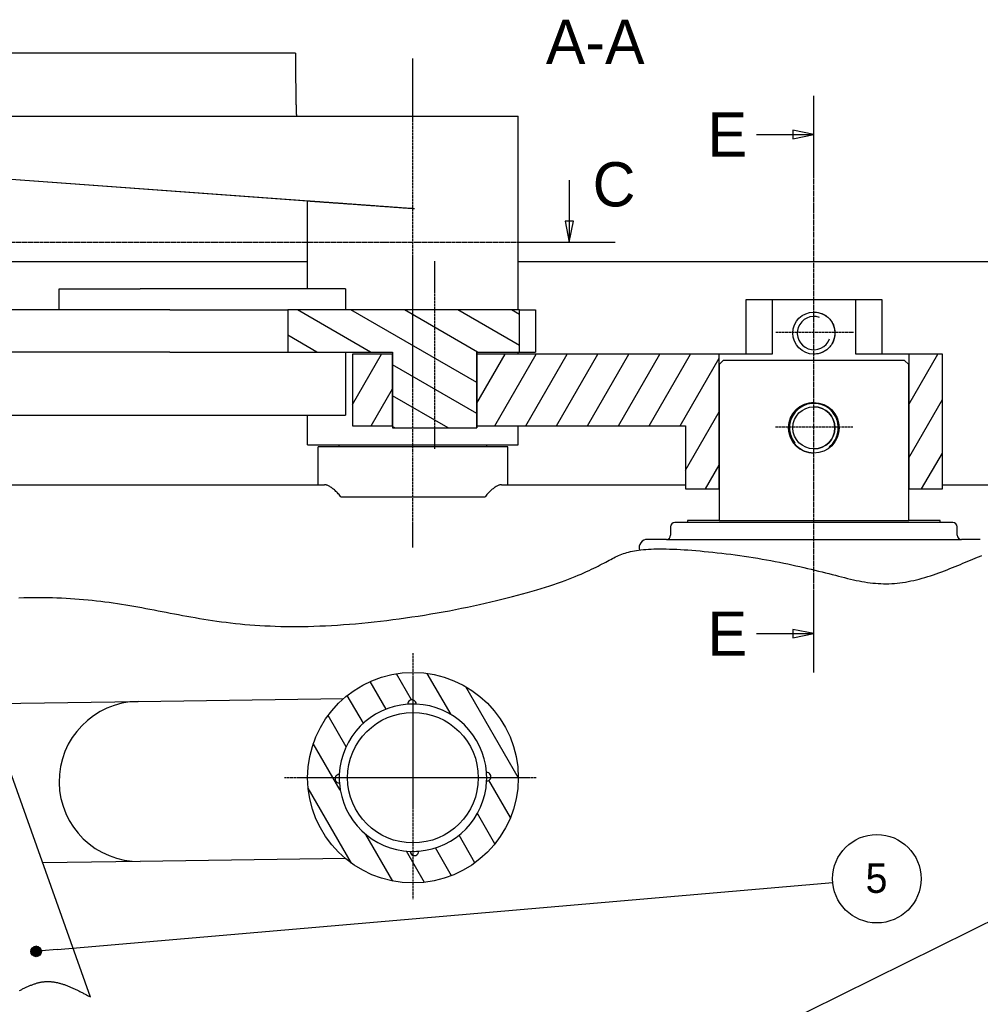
# Model space of a CAD drawing. Extents: x 553 to 1147, y -554 to 286.
# Tile 39 of 49: x 707 to 935, y -128 to 106. Entities that reach past the tile are written whole.
import ezdxf

# ---------------------------------------------------------------- set-up
doc = ezdxf.new("R2010")
doc.units = 0
doc.header["$LTSCALE"] = 2
doc.linetypes.add('CHAIN', pattern=[0.3543, 0.2362, -0.0295, 0.0591, -0.0295])
doc.layers.get('0').update_dxf_attribs({"linetype": 'CONTINUOUS'})
for name, color, linetype in [('AXE_DE_CONSTRUCTION__ISO_', 7, 'CHAIN'), ('COUPE_LOCALE', 7, 'CONTINUOUS'), ('ETROIT_VISIBLE__ISO_', 7, 'CONTINUOUS'), ('GÉOMÉTRIE_D_ESQUISSE__ISO_', 7, 'CONTINUOUS'), ('HACHURE__ISO_', 7, 'CONTINUOUS'), ('LIGNE_DE_COUPE__ISO_', 7, 'CHAIN'), ('SYMBOLE__ISO_', 7, 'CONTINUOUS'), ('TRAIT_D_AXE__ISO_', 7, 'CONTINUOUS'), ('VISIBLE__ISO_', 7, 'CONTINUOUS')]:
    doc.layers.add(name, color=color, linetype=linetype)
doc.styles.add('TEXTE_DE_NOTE__ISO_', font='txt')

# ---------------------------------------------------------------- blocks, each defined once
blk = doc.blocks.new('*U49')
at = {"layer": 'SYMBOLE__ISO_'}
blk.add_text('A-A', height=10.5, dxfattribs=at).set_placement((832.04, 95.8))
blk = doc.blocks.new('*X50')
at = {"color": 0}
for p, q in [((786.14, 14.9), (793.05, 26.88)), ((815.64, 15.2), (822.38, 26.88)), ((819.9, 9.88), (829.71, 26.88)), ((827.23, 9.88), (837.05, 26.88)), ((834.56, 9.88), (844.38, 26.88)), ((841.9, 9.88), (851.71, 26.88)), ((849.23, 9.88), (859.04, 26.88)), ((856.56, 9.88), (866.38, 26.88)), ((863.89, 9.88), (873.14, 25.89)), ((918.14, 14.93), (925.03, 26.88)), ((790.57, 9.88), (795.64, 18.66)), ((918.14, 2.23), (926.14, 16.09)), ((865.14, -0.66), (873.14, 13.19)), ((921.22, -5.12), (926.14, 3.39)), ((869.9, -5.12), (873.14, 0.49))]:
    blk.add_line(p, q, dxfattribs=at)
blk = doc.blocks.new('*X51')
at = {"color": 0}
for p, q in [((790.38, 27.38), (773.06, 37.38)), ((815.64, 20.13), (785.76, 37.38)), ((815.78, 27.38), (798.46, 37.38)), ((825.73, 28.97), (811.16, 37.38)), ((825.73, 36.3), (823.86, 37.38)), ((777.68, 27.38), (770.8, 31.35)), ((815.64, 12.8), (795.64, 24.35)), ((808.86, 9.38), (795.64, 17.01)), ((796.16, 9.38), (795.64, 9.68))]:
    blk.add_line(p, q, dxfattribs=at)
blk = doc.blocks.new('*U52')
at = {"layer": 'LIGNE_DE_COUPE__ISO_'}
blk.add_text('E', height=5.25, dxfattribs=at).set_placement((158.74, 254.67))
blk = doc.blocks.new('*U53')
at = {"layer": 'LIGNE_DE_COUPE__ISO_'}
blk.add_text('E', height=5.25, dxfattribs=at).set_placement((158.74, 313.94))
blk = doc.blocks.new('SECTIONCONVERSION2D1')
at = {"layer": 'LIGNE_DE_COUPE__ISO_', "linetype": 'CHAIN'}
blk.add_line((171.35, 252.69), (171.35, 321.18), dxfattribs=at)
at = {"layer": 'LIGNE_DE_COUPE__ISO_', "linetype": 'CONTINUOUS'}
for p, q in [((171.35, 311.96), (171.35, 321.18)), ((171.35, 316.57), (168.85, 317.07)), ((168.85, 317.07), (168.85, 316.07)), ((164.55, 316.57), (168.85, 316.57)), ((168.85, 316.57), (171.35, 316.57)), ((168.85, 316.07), (171.35, 316.57)), ((171.35, 252.69), (171.35, 261.91)), ((164.55, 257.3), (168.85, 257.3)), ((171.35, 257.3), (168.85, 257.8)), ((168.85, 257.8), (168.85, 256.8)), ((168.85, 257.3), (171.35, 257.3)), ((168.85, 256.8), (171.35, 257.3))]:
    blk.add_line(p, q, dxfattribs=at)
at = {"layer": 'LIGNE_DE_COUPE__ISO_', "linetype": 'CONTINUOUS', "flags": 128}
for points in [[(168.85, 316.07), (171.35, 316.57), (168.85, 317.07), (168.85, 316.07)], [(168.85, 256.8), (171.35, 257.3), (168.85, 257.8), (168.85, 256.8)]]:
    blk.add_lwpolyline(points, dxfattribs=at)
at = {"layer": 'LIGNE_DE_COUPE__ISO_'}
for points in [[(168.85, 316.07), (171.35, 316.57), (168.85, 317.07), (168.85, 316.07)], [(168.85, 256.8), (171.35, 257.3), (168.85, 257.8), (168.85, 256.8)]]:
    blk.add_solid(points, dxfattribs=at)
at = {"layer": 'COUPE_LOCALE'}
for name in ['*U53', '*U52']:
    blk.add_blockref(name, (0, 0), dxfattribs=at)
blk = doc.blocks.new('*U67')
at = {"layer": 'LIGNE_DE_COUPE__ISO_'}
blk.add_text('C', height=5.25, dxfattribs=at).set_placement((53.54, 306.25))
blk = doc.blocks.new('*U68')
at = {"layer": 'LIGNE_DE_COUPE__ISO_'}
blk.add_text('C', height=5.25, dxfattribs=at).set_placement((145.1, 308.03))
blk = doc.blocks.new('SECTIONCONVERSION2D5')
at = {"layer": 'LIGNE_DE_COUPE__ISO_', "linetype": 'CONTINUOUS'}
for p, q in [((60.06, 311.15), (60.06, 306.27)), ((142.32, 311.15), (142.32, 306.27)), ((59.56, 306.27), (60.06, 303.77)), ((60.56, 306.27), (59.56, 306.27)), ((60.06, 306.27), (60.06, 303.77)), ((60.06, 303.77), (60.56, 306.27)), ((141.82, 306.27), (142.32, 303.77)), ((142.82, 306.27), (141.82, 306.27)), ((142.32, 306.27), (142.32, 303.77)), ((142.32, 303.77), (142.82, 306.27)), ((54.63, 303.77), (65.48, 303.77)), ((136.9, 303.77), (147.75, 303.77))]:
    blk.add_line(p, q, dxfattribs=at)
at = {"layer": 'LIGNE_DE_COUPE__ISO_', "linetype": 'CHAIN'}
blk.add_line((54.63, 303.77), (147.75, 303.77), dxfattribs=at)
at = {"layer": 'LIGNE_DE_COUPE__ISO_', "linetype": 'CONTINUOUS', "flags": 128}
for points in [[(59.56, 306.27), (60.06, 303.77), (60.56, 306.27), (59.56, 306.27)], [(141.82, 306.27), (142.32, 303.77), (142.82, 306.27), (141.82, 306.27)]]:
    blk.add_lwpolyline(points, dxfattribs=at)
at = {"layer": 'LIGNE_DE_COUPE__ISO_'}
for points in [[(59.56, 306.27), (60.06, 303.77), (60.56, 306.27), (59.56, 306.27)], [(141.82, 306.27), (142.32, 303.77), (142.82, 306.27), (141.82, 306.27)]]:
    blk.add_solid(points, dxfattribs=at)
at = {"layer": 'COUPE_LOCALE'}
for name in ['*U68', '*U67']:
    blk.add_blockref(name, (0, 0), dxfattribs=at)
blk = doc.blocks.new('*X70')
at = {"color": 0}
for p, q in [((800.17, -55.21), (796.59, -49.01)), ((809.53, -58.73), (803.88, -48.94)), ((794.1, -57.41), (790.32, -50.86)), ((825.48, -73.65), (813.03, -52.09)), ((788.71, -60.76), (784.9, -54.16)), ((784.6, -66.35), (780.32, -58.93)), ((783.23, -76.68), (776.83, -65.59)), ((823.63, -83.15), (818.52, -74.31)), ((785.92, -94.03), (775.6, -76.16)), ((819.92, -89.43), (815.77, -82.23)), ((795.68, -98.24), (789.28, -87.16)), ((815.19, -93.93), (811.41, -87.38)), ((803.2, -98.56), (798.91, -91.14)), ((809.62, -96.98), (805.81, -90.38))]:
    blk.add_line(p, q, dxfattribs=at)
blk = doc.blocks.new('*U75')
at = {"layer": 'SYMBOLE__ISO_', "linetype": 'CONTINUOUS'}
for p, q in [((111.94, 184.11), (111.76, 183.67)), ((111.76, 183.67), (111.94, 183.23)), ((112.38, 184.3), (111.94, 184.11)), ((112.82, 184.11), (112.38, 184.3)), ((112.82, 184.11), (113.01, 183.67)), ((113.01, 183.67), (112.82, 183.23)), ((112.38, 183.05), (111.94, 183.23)), ((112.82, 183.23), (112.38, 183.05))]:
    blk.add_line(p, q, dxfattribs=at)
for points in [[(111.94, 184.11), (111.76, 183.67), (113.01, 183.67)], [(111.76, 183.67), (111.94, 183.23), (112.82, 183.23)], [(112.38, 184.3), (111.94, 184.11), (112.82, 184.11)]]:
    blk.add_solid(points, dxfattribs=at)
at = {"layer": 'SYMBOLE__ISO_', "linetype": 'CONTINUOUS', "extrusion": (0, 0, -1)}
for points in [[(-111.76, 183.67), (-113.01, 183.67), (-112.82, 183.23)], [(-111.94, 184.11), (-112.82, 184.11), (-113.01, 183.67)], [(-111.94, 183.23), (-112.82, 183.23), (-112.38, 183.05)]]:
    blk.add_solid(points, dxfattribs=at)
blk = doc.blocks.new('*U76')
at = {"layer": 'SYMBOLE__ISO_', "style": 'TEXTE_DE_NOTE__ISO_'}
blk.add_text('4', height=3.5, dxfattribs=at).set_placement((197.8, 224.81))
blk = doc.blocks.new('REPÈRE5')
at = {"layer": 'SYMBOLE__ISO_'}
for q in [(194.41, 224.24), (112.94, 183.95)]:
    blk.add_line((114.62, 184.78), q, dxfattribs=at)
for centre, radius in [((199.1, 226.56), 5.25), ((112.38, 183.67), 0.625)]:
    blk.add_circle(centre, radius, dxfattribs=at)
at = {"layer": 'COUPE_LOCALE'}
blk.add_blockref('*U76', (0, 0), dxfattribs=at)
at = {"layer": 'SYMBOLE__ISO_', "linetype": 'CONTINUOUS'}
blk.add_blockref('*U75', (0, 0), dxfattribs=at)
blk = doc.blocks.new('*U77')
at = {"layer": 'SYMBOLE__ISO_', "linetype": 'CONTINUOUS'}
for p, q in [((78.61, 220.01), (78.42, 219.57)), ((79.05, 220.2), (78.61, 220.01)), ((79.49, 220.01), (79.05, 220.2)), ((79.49, 220.01), (79.67, 219.57)), ((78.42, 219.57), (78.61, 219.13)), ((79.05, 218.95), (78.61, 219.13)), ((79.49, 219.13), (79.05, 218.95)), ((79.67, 219.57), (79.49, 219.13))]:
    blk.add_line(p, q, dxfattribs=at)
for points in [[(78.61, 220.01), (78.42, 219.57), (79.67, 219.57)], [(79.05, 220.2), (78.61, 220.01), (79.49, 220.01)], [(78.42, 219.57), (78.61, 219.13), (79.49, 219.13)]]:
    blk.add_solid(points, dxfattribs=at)
at = {"layer": 'SYMBOLE__ISO_', "linetype": 'CONTINUOUS', "extrusion": (0, 0, -1)}
for points in [[(-78.61, 220.01), (-79.49, 220.01), (-79.67, 219.57)], [(-78.42, 219.57), (-79.67, 219.57), (-79.49, 219.13)], [(-78.61, 219.13), (-79.49, 219.13), (-79.05, 218.95)]]:
    blk.add_solid(points, dxfattribs=at)
blk = doc.blocks.new('*U78')
at = {"layer": 'SYMBOLE__ISO_', "style": 'TEXTE_DE_NOTE__ISO_'}
blk.add_text('5', height=3.5, dxfattribs=at).set_placement((177.48, 226.52))
blk = doc.blocks.new('REPÈRE6')
at = {"layer": 'SYMBOLE__ISO_'}
for q in [(173.61, 227.75), (79.67, 219.62)]:
    blk.add_line((81.54, 219.79), q, dxfattribs=at)
for centre, radius in [((178.82, 228.2), 5.25), ((79.05, 219.57), 0.625)]:
    blk.add_circle(centre, radius, dxfattribs=at)
at = {"layer": 'COUPE_LOCALE'}
blk.add_blockref('*U78', (0, 0), dxfattribs=at)
at = {"layer": 'SYMBOLE__ISO_', "linetype": 'CONTINUOUS'}
blk.add_blockref('*U77', (0, 0), dxfattribs=at)

msp = doc.modelspace()

# ---------------------------------------------------------------- linework, layer by layer
for p, q in [((925.64, -13.12), (865.64, -13.12)), ((873.14, -12.62), (918.14, -12.62)), ((860.64, -17.12), (930.64, -17.12))]:
    msp.add_line(p, q)
msp.add_polyline3d([(707.11, -124.22, 0), (707.29, -124.14, 0), (707.46, -124.05, 0), (707.64, -123.97, 0), (707.81, -123.88, 0), (707.99, -123.8, 0), (708.16, -123.72, 0), (708.34, -123.63, 0), (708.51, -123.55, 0), (708.69, -123.47, 0), (708.87, -123.39, 0), (709.04, -123.31, 0), (709.22, -123.23, 0), (709.39, -123.16, 0), (709.57, -123.08, 0), (709.74, -123.01, 0), (709.92, -122.94, 0), (710.09, -122.87, 0), (710.27, -122.81, 0), (710.44, -122.74, 0), (710.62, -122.68, 0), (710.79, -122.62, 0), (710.97, -122.56, 0), (711.14, -122.51, 0), (711.32, -122.46, 0), (711.5, -122.41, 0), (711.67, -122.37, 0), (711.85, -122.33, 0), (712.02, -122.29, 0), (712.2, -122.25, 0), (712.38, -122.22, 0), (712.55, -122.19, 0), (712.73, -122.17, 0), (712.91, -122.15, 0), (713.09, -122.13, 0), (713.26, -122.12, 0), (713.44, -122.11, 0), (713.62, -122.11, 0), (713.8, -122.11, 0), (713.97, -122.11, 0), (714.15, -122.11, 0), (714.33, -122.12, 0), (714.51, -122.14, 0), (714.69, -122.15, 0), (714.87, -122.17, 0), (715.05, -122.19, 0), (715.23, -122.22, 0), (715.41, -122.24, 0), (715.59, -122.28, 0), (715.76, -122.31, 0), (715.95, -122.34, 0), (716.12, -122.38, 0), (716.3, -122.43, 0), (716.49, -122.47, 0), (716.67, -122.52, 0), (716.85, -122.57, 0), (717.03, -122.62, 0), (717.21, -122.67, 0), (717.39, -122.73, 0), (717.57, -122.79, 0), (717.75, -122.85, 0), (717.93, -122.92, 0), (718.11, -122.98, 0), (718.29, -123.05, 0), (718.48, -123.12, 0), (718.66, -123.19, 0), (718.84, -123.26, 0), (719.02, -123.34, 0), (719.2, -123.41, 0), (719.38, -123.49, 0), (719.57, -123.57, 0), (719.75, -123.65, 0), (719.93, -123.74, 0), (720.11, -123.82, 0), (720.29, -123.91, 0), (720.48, -123.99, 0), (720.66, -124.08, 0), (720.84, -124.17, 0), (721.02, -124.26, 0), (721.21, -124.35, 0), (721.39, -124.44, 0), (721.57, -124.53, 0), (721.75, -124.63, 0), (721.94, -124.72, 0), (722.12, -124.82, 0), (722.3, -124.92, 0), (722.49, -125.01, 0), (722.67, -125.11, 0), (722.85, -125.2, 0), (723.03, -125.3, 0), (723.22, -125.4, 0), (723.4, -125.5, 0), (723.58, -125.6, 0), (723.77, -125.7, 0), (723.95, -125.79, 0)])
at = {"layer": 'AXE_DE_CONSTRUCTION__ISO_'}
for p, q in [((886.64, 32.1), (905.02, 32.1)), ((886.5, 9.58), (904.88, 9.58))]:
    msp.add_line(p, q, dxfattribs=at)
at = {"layer": 'AXE_DE_CONSTRUCTION__ISO_', "linetype": 'CHAIN'}
for p, q in [((800.48, -44.16), (800.48, -102.55)), ((800.48, -68.71), (800.48, -78.71)), ((829.7, -73.71), (770.02, -73.71)), ((805.48, -73.71), (795.48, -73.71))]:
    msp.add_line(p, q, dxfattribs=at)
at = {"layer": 'ETROIT_VISIBLE__ISO_'}
for centre, radius, start, end in [((895.64, 31.88), 3.95, 70, 340), ((895.64, 9.38), 5.81, 308.744, 218.744)]:
    msp.add_arc(centre, radius, start, end, dxfattribs=at)
at = {"layer": 'GÉOMÉTRIE_D_ESQUISSE__ISO_'}
msp.add_polyline3d([(706.97, -30.96, 0), (708.13, -30.92, 0), (709.28, -30.9, 0), (710.43, -30.89, 0), (711.56, -30.88, 0), (712.68, -30.89, 0), (713.79, -30.9, 0), (714.89, -30.93, 0), (715.98, -30.96, 0), (717.06, -31.01, 0), (718.13, -31.06, 0), (719.19, -31.12, 0), (720.24, -31.19, 0), (721.29, -31.27, 0), (722.32, -31.36, 0), (723.35, -31.46, 0), (724.37, -31.56, 0), (725.38, -31.67, 0), (726.38, -31.79, 0), (727.38, -31.92, 0), (728.37, -32.05, 0), (729.36, -32.19, 0), (730.34, -32.33, 0), (731.32, -32.48, 0), (732.29, -32.64, 0), (733.26, -32.8, 0), (734.22, -32.97, 0), (735.18, -33.14, 0), (736.14, -33.31, 0), (737.1, -33.49, 0), (738.06, -33.67, 0), (739.02, -33.85, 0), (739.98, -34.04, 0), (740.95, -34.22, 0), (741.91, -34.41, 0), (742.88, -34.6, 0), (743.85, -34.78, 0), (744.82, -34.97, 0), (745.8, -35.16, 0), (746.79, -35.34, 0), (747.79, -35.52, 0), (748.79, -35.7, 0), (749.8, -35.87, 0), (750.82, -36.04, 0), (751.86, -36.21, 0), (752.9, -36.37, 0), (753.96, -36.52, 0), (755.03, -36.67, 0), (756.11, -36.81, 0), (757.21, -36.94, 0), (758.32, -37.07, 0), (759.45, -37.18, 0), (760.6, -37.29, 0), (761.76, -37.39, 0), (762.94, -37.47, 0), (764.13, -37.55, 0), (765.34, -37.62, 0), (766.57, -37.68, 0), (767.81, -37.72, 0), (769.08, -37.76, 0), (770.35, -37.78, 0), (771.65, -37.79, 0), (772.96, -37.79, 0), (774.29, -37.78, 0), (775.63, -37.76, 0), (776.99, -37.72, 0), (778.36, -37.68, 0), (779.75, -37.62, 0), (781.15, -37.54, 0), (782.57, -37.46, 0), (783.99, -37.36, 0), (785.43, -37.26, 0), (786.88, -37.14, 0), (788.34, -37, 0), (789.81, -36.86, 0), (791.28, -36.71, 0), (792.76, -36.54, 0), (794.25, -36.36, 0), (795.74, -36.17, 0), (797.24, -35.97, 0), (798.73, -35.76, 0), (800.23, -35.54, 0), (801.73, -35.31, 0), (803.22, -35.08, 0), (804.71, -34.83, 0), (806.19, -34.57, 0), (807.67, -34.31, 0), (809.13, -34.04, 0), (810.59, -33.76, 0), (812.03, -33.47, 0), (813.45, -33.18, 0), (814.86, -32.88, 0), (816.25, -32.58, 0), (817.62, -32.27, 0), (818.97, -31.96, 0), (820.29, -31.65, 0), (821.59, -31.33, 0), (822.86, -31.01, 0), (824.1, -30.69, 0), (825.32, -30.37, 0), (826.5, -30.05, 0), (827.65, -29.72, 0), (828.78, -29.4, 0), (829.87, -29.07, 0), (830.92, -28.75, 0), (831.95, -28.43, 0), (832.94, -28.11, 0), (833.9, -27.79, 0), (834.82, -27.47, 0), (835.72, -27.16, 0), (836.57, -26.84, 0), (837.4, -26.54, 0), (838.19, -26.23, 0), (838.95, -25.93, 0), (839.67, -25.63, 0), (840.37, -25.34, 0), (841.03, -25.05, 0), (841.67, -24.77, 0), (842.27, -24.49, 0), (842.85, -24.22, 0), (843.4, -23.95, 0), (843.93, -23.69, 0), (844.43, -23.44, 0), (844.91, -23.19, 0), (845.37, -22.95, 0), (845.82, -22.72, 0), (846.24, -22.49, 0), (846.65, -22.27, 0), (847.04, -22.06, 0), (847.43, -21.85, 0), (847.81, -21.65, 0), (848.18, -21.46, 0), (848.55, -21.28, 0), (848.91, -21.11, 0), (849.28, -20.94, 0), (849.65, -20.78, 0), (850.03, -20.63, 0), (850.42, -20.49, 0), (850.82, -20.36, 0), (851.23, -20.23, 0), (851.65, -20.12, 0), (852.09, -20.01, 0), (852.55, -19.91, 0), (853.03, -19.82, 0), (853.53, -19.73, 0), (854.05, -19.66, 0), (854.59, -19.59, 0), (855.16, -19.54, 0), (855.75, -19.49, 0), (856.36, -19.45, 0), (857, -19.42, 0), (857.67, -19.39, 0), (858.36, -19.38, 0), (859.08, -19.37, 0), (859.83, -19.38, 0), (860.6, -19.39, 0), (861.39, -19.41, 0), (862.22, -19.44, 0), (863.07, -19.47, 0), (863.94, -19.52, 0), (864.83, -19.57, 0), (865.75, -19.63, 0), (866.69, -19.7, 0), (867.65, -19.78, 0), (868.63, -19.86, 0), (869.63, -19.95, 0), (870.64, -20.05, 0), (871.67, -20.16, 0), (872.71, -20.27, 0), (873.76, -20.39, 0), (874.82, -20.52, 0), (875.89, -20.66, 0), (876.96, -20.8, 0), (878.03, -20.95, 0), (879.11, -21.1, 0), (880.18, -21.26, 0), (881.25, -21.43, 0), (882.31, -21.6, 0), (883.36, -21.78, 0), (884.41, -21.96, 0), (885.45, -22.15, 0), (886.47, -22.34, 0), (887.48, -22.54, 0), (888.48, -22.74, 0), (889.47, -22.94, 0), (890.43, -23.15, 0), (891.39, -23.36, 0), (892.33, -23.57, 0), (893.25, -23.78, 0), (894.15, -23.99, 0), (895.03, -24.2, 0), (895.9, -24.41, 0), (896.75, -24.62, 0), (897.58, -24.83, 0), (898.4, -25.04, 0), (899.19, -25.25, 0), (899.97, -25.45, 0), (900.74, -25.64, 0), (901.49, -25.84, 0), (902.22, -26.02, 0), (902.94, -26.2, 0), (903.65, -26.38, 0), (904.34, -26.54, 0), (905.02, -26.7, 0), (905.7, -26.84, 0), (906.37, -26.98, 0), (907.03, -27.1, 0), (907.68, -27.22, 0), (908.33, -27.32, 0), (908.98, -27.41, 0), (909.62, -27.48, 0), (910.26, -27.54, 0), (910.9, -27.59, 0), (911.54, -27.62, 0), (912.18, -27.64, 0), (912.82, -27.64, 0), (913.46, -27.63, 0), (914.11, -27.6, 0), (914.75, -27.56, 0), (915.4, -27.5, 0), (916.05, -27.43, 0), (916.7, -27.34, 0), (917.35, -27.24, 0), (918.01, -27.12, 0), (918.67, -26.99, 0), (919.33, -26.85, 0), (919.99, -26.69, 0), (920.66, -26.52, 0), (921.32, -26.34, 0), (921.99, -26.15, 0), (922.66, -25.94, 0), (923.33, -25.73, 0), (923.99, -25.51, 0), (924.66, -25.28, 0), (925.32, -25.05, 0), (925.98, -24.8, 0), (926.63, -24.56, 0), (927.28, -24.31, 0), (927.93, -24.06, 0), (928.56, -23.8, 0), (929.19, -23.55, 0), (929.81, -23.29, 0), (930.43, -23.04, 0), (931.03, -22.79, 0), (931.62, -22.54, 0), (932.21, -22.3, 0), (932.78, -22.06, 0), (933.34, -21.82, 0), (933.89, -21.59, 0), (934.44, -21.37, 0), (934.97, -21.16, 0), (935.49, -20.95, 0)], dxfattribs=at)
at = {"layer": 'TRAIT_D_AXE__ISO_', "linetype": 'CHAIN'}
for p, q in [((800.48, -19.05), (800.48, 97.09)), ((805.64, 4.38), (805.64, 48.92))]:
    msp.add_line(p, q, dxfattribs=at)
at = {"layer": 'VISIBLE__ISO_'}
for p, q in [((772.58, 98.38), (643.6, 98.38)), ((667.83, 83.38), (772.82, 83.38)), ((772.82, 83.38), (800.82, 83.38)), ((800.82, 83.38), (825.48, 83.38)), ((825.48, 37.38), (825.48, 83.38)), ((775.48, 63.18), (663.15, 71.38)), ((800.82, 61.38), (663.83, 71.38)), ((775.48, 42.38), (775.48, 63.21)), ((604.48, 48.88), (775.48, 48.88)), ((825.48, 48.88), (1001.48, 48.88)), ((716.49, 42.38), (735.75, 42.38)), ((716.49, 37.38), (716.49, 42.38)), ((784.49, 42.38), (735.75, 42.38)), ((784.49, 42.38), (784.49, 37.38)), ((879.54, 39.88), (885.72, 39.88)), ((879.54, 26.88), (879.54, 39.88)), ((885.72, 39.88), (885.72, 26.88)), ((885.72, 39.88), (905.56, 39.88)), ((905.56, 26.88), (905.56, 39.88)), ((905.56, 39.88), (911.74, 39.88)), ((911.74, 39.88), (911.74, 26.88)), ((742.74, 37.38), (693, 37.38)), ((742.74, 37.38), (770.8, 37.38)), ((825.73, 37.38), (770.8, 37.38)), ((770.8, 37.38), (770.8, 27.38)), ((825.73, 27.38), (825.73, 37.38)), ((825.73, 37.38), (829.54, 37.38)), ((829.54, 37.38), (829.54, 27.38)), ((895.64, 36.88), (895.64, 36.88)), ((742.74, 27.38), (693, 27.38)), ((742.74, 27.38), (770.8, 27.38)), ((770.8, 27.38), (795.64, 27.38)), ((784.49, 27.38), (784.49, 12.38)), ((795.64, 26.88), (786.14, 26.88)), ((786.14, 26.88), (786.14, 9.88)), ((795.64, 27.38), (795.64, 9.38)), ((795.64, 27.38), (795.64, 26.88)), ((795.64, 9.88), (795.64, 26.88)), ((815.64, 9.38), (815.64, 27.38)), ((815.64, 27.38), (825.73, 27.38)), ((815.64, 27.38), (815.64, 26.88)), ((873.14, 26.88), (815.64, 26.88)), ((815.64, 26.88), (815.64, 9.88)), ((825.48, 26.88), (825.48, 27.38)), ((825.73, 27.38), (829.54, 27.38)), ((873.14, -5.12), (873.14, 26.88)), ((885.72, 26.88), (873.14, 26.88)), ((895.64, 26.88), (895.64, 26.88)), ((918.14, 26.88), (905.56, 26.88)), ((926.14, 26.88), (918.14, 26.88)), ((918.14, 26.88), (918.14, -5.12)), ((926.14, -5.12), (926.14, 26.88)), ((874.14, 25.38), (873.14, 24.38)), ((873.14, 24.38), (873.14, -12.62)), ((917.14, 25.38), (874.14, 25.38)), ((918.14, 24.38), (917.14, 25.38)), ((918.14, -12.62), (918.14, 24.38)), ((895.64, 14.38), (895.64, 14.38)), ((676.55, 12.38), (784.49, 12.38)), ((775.48, 5.38), (775.48, 12.38)), ((786.14, 9.88), (795.64, 9.88)), ((795.64, 9.88), (795.64, 9.38)), ((795.64, 9.38), (815.64, 9.38)), ((815.64, 9.88), (865.14, 9.88)), ((815.64, 9.88), (815.64, 9.38)), ((825.48, 5.38), (825.48, 9.88)), ((865.14, 9.88), (865.14, -5.12)), ((775.48, 5.38), (825.48, 5.38)), ((822.98, 4.88), (777.98, 4.88)), ((777.98, -4.12), (777.98, 4.88)), ((782.98, 4.88), (782.98, 5.38)), ((817.98, 4.88), (817.98, 5.38)), ((822.98, -4.12), (822.98, 4.88)), ((895.64, 4.38), (895.64, 4.38)), ((614.48, -4.12), (779.45, -4.12)), ((821.51, -4.12), (865.14, -4.12)), ((926.14, -4.12), (991.48, -4.12)), ((865.14, -5.12), (873.14, -5.12)), ((918.14, -5.12), (926.14, -5.12)), ((817.51, -7.12), (783.45, -7.12)), ((865.64, -13.12), (862.64, -13.12)), ((873.14, -12.62), (865.64, -12.62)), ((865.64, -12.62), (865.64, -13.12)), ((925.64, -12.62), (918.14, -12.62)), ((925.64, -13.12), (925.64, -12.62)), ((928.64, -13.12), (925.64, -13.12)), ((861.64, -14.12), (861.64, -16.12)), ((929.64, -16.12), (929.64, -14.12)), ((860.64, -17.12), (856.14, -17.12)), ((935.14, -17.12), (930.64, -17.12)), ((723.95, -125.79), (698.05, -53.07)), ((699.13, -56.1), (735.23, -55.6)), ((735.23, -55.6), (783.97, -54.93)), ((784.49, -92.93), (735.75, -93.6)), ((735.75, -93.6), (712.6, -93.91))]:
    msp.add_line(p, q, dxfattribs=at)
at = {"layer": 'VISIBLE__ISO_', "flags": 128}
for points in [[(895.64, 36.88), (895.96, 36.87), (896.28, 36.84), (896.6, 36.79), (896.93, 36.71), (897.24, 36.62), (897.56, 36.5), (897.86, 36.36), (898.15, 36.2), (898.43, 36.03), (898.7, 35.84), (898.94, 35.63), (899.18, 35.42), (899.39, 35.19), (899.6, 34.94), (899.79, 34.67), (899.96, 34.39), (900.12, 34.1), (900.26, 33.8), (900.37, 33.49), (900.47, 33.17), (900.54, 32.84), (900.6, 32.52), (900.63, 32.2), (900.64, 31.88)], [(900.64, 31.88), (900.63, 31.56), (900.6, 31.24), (900.54, 30.92), (900.47, 30.59), (900.37, 30.28), (900.26, 29.96), (900.12, 29.66), (899.96, 29.37), (899.79, 29.09), (899.6, 28.82), (899.39, 28.58), (899.17, 28.35), (898.94, 28.13), (898.69, 27.92), (898.43, 27.73), (898.15, 27.56), (897.86, 27.4), (897.55, 27.26), (897.24, 27.15), (896.92, 27.05), (896.6, 26.98), (896.28, 26.92), (895.96, 26.89), (895.64, 26.88)], [(895.64, 3.38), (894.87, 3.43), (894.09, 3.58), (893.34, 3.84), (892.62, 4.2), (891.97, 4.63), (891.4, 5.14), (890.89, 5.71), (890.45, 6.37), (890.1, 7.08), (889.84, 7.84), (889.69, 8.61), (889.64, 9.38), (889.69, 10.15), (889.84, 10.93), (890.1, 11.68), (890.45, 12.4), (890.89, 13.05), (891.4, 13.62), (891.97, 14.13), (892.62, 14.57), (893.34, 14.92), (894.09, 15.18), (894.87, 15.33), (895.64, 15.38)], [(783.45, -7.12), (783.28, -6.9), (783.1, -6.69), (782.93, -6.48), (782.75, -6.28), (782.57, -6.09), (782.38, -5.9), (782.2, -5.72), (782.02, -5.54), (781.83, -5.38), (781.65, -5.22), (781.47, -5.07), (781.29, -4.94), (781.11, -4.81), (780.94, -4.69), (780.77, -4.58), (780.61, -4.49), (780.44, -4.4), (780.29, -4.33), (780.13, -4.26), (779.99, -4.21), (779.84, -4.17), (779.71, -4.14), (779.57, -4.12), (779.45, -4.12)], [(821.51, -4.12), (821.38, -4.12), (821.25, -4.14), (821.12, -4.17), (820.97, -4.21), (820.83, -4.26), (820.67, -4.33), (820.52, -4.4), (820.35, -4.49), (820.19, -4.58), (820.02, -4.69), (819.84, -4.81), (819.67, -4.94), (819.49, -5.07), (819.31, -5.22), (819.13, -5.38), (818.94, -5.54), (818.76, -5.72), (818.58, -5.9), (818.39, -6.09), (818.21, -6.28), (818.03, -6.48), (817.85, -6.69), (817.68, -6.9), (817.51, -7.12)]]:
    msp.add_lwpolyline(points, dxfattribs=at)
at = {"layer": 'VISIBLE__ISO_'}
for points in [[(772.59, 98.38, 0), (772.59, 98.2, 0), (772.59, 98.02, 0), (772.59, 97.83, 0), (772.59, 97.65, 0), (772.59, 97.47, 0), (772.59, 97.29, 0), (772.59, 97.11, 0), (772.59, 96.93, 0), (772.59, 96.76, 0), (772.59, 96.58, 0), (772.59, 96.4, 0), (772.6, 96.23, 0), (772.6, 96.05, 0), (772.6, 95.87, 0), (772.6, 95.7, 0), (772.6, 95.53, 0), (772.6, 95.35, 0), (772.6, 95.18, 0), (772.6, 95.01, 0), (772.6, 94.84, 0), (772.61, 94.67, 0), (772.61, 94.5, 0), (772.61, 94.33, 0), (772.61, 94.16, 0), (772.61, 94, 0), (772.61, 93.83, 0), (772.61, 93.67, 0), (772.61, 93.5, 0), (772.62, 93.34, 0), (772.62, 93.18, 0), (772.62, 93.02, 0), (772.62, 92.86, 0), (772.62, 92.7, 0), (772.62, 92.54, 0), (772.62, 92.38, 0), (772.62, 92.22, 0), (772.63, 92.07, 0), (772.63, 91.91, 0), (772.63, 91.76, 0), (772.63, 91.61, 0), (772.63, 91.45, 0), (772.63, 91.3, 0), (772.64, 91.15, 0), (772.64, 91.01, 0), (772.64, 90.86, 0), (772.64, 90.71, 0), (772.64, 90.57, 0), (772.64, 90.42, 0), (772.65, 90.28, 0), (772.65, 90.14, 0), (772.65, 90, 0), (772.65, 89.86, 0), (772.65, 89.72, 0), (772.65, 89.58, 0), (772.66, 89.45, 0), (772.66, 89.31, 0), (772.66, 89.18, 0), (772.66, 89.05, 0), (772.66, 88.92, 0), (772.67, 88.79, 0), (772.67, 88.66, 0), (772.67, 88.53, 0), (772.67, 88.4, 0), (772.67, 88.28, 0), (772.68, 88.16, 0), (772.68, 88.03, 0), (772.68, 87.91, 0), (772.68, 87.79, 0), (772.68, 87.68, 0), (772.69, 87.56, 0), (772.69, 87.44, 0), (772.69, 87.33, 0), (772.69, 87.22, 0), (772.69, 87.11, 0), (772.7, 87, 0), (772.7, 86.89, 0), (772.7, 86.78, 0), (772.7, 86.68, 0), (772.71, 86.57, 0), (772.71, 86.47, 0), (772.71, 86.37, 0), (772.71, 86.27, 0), (772.71, 86.17, 0), (772.72, 86.07, 0), (772.72, 85.98, 0), (772.72, 85.88, 0), (772.72, 85.79, 0), (772.73, 85.7, 0), (772.73, 85.61, 0), (772.73, 85.52, 0), (772.73, 85.44, 0), (772.74, 85.35, 0), (772.74, 85.27, 0), (772.74, 85.19, 0), (772.74, 85.11, 0), (772.74, 85.03, 0), (772.75, 84.95, 0), (772.75, 84.88, 0), (772.75, 84.81, 0), (772.75, 84.73, 0), (772.76, 84.66, 0), (772.76, 84.59, 0), (772.76, 84.53, 0), (772.76, 84.46, 0), (772.77, 84.4, 0), (772.77, 84.33, 0), (772.77, 84.27, 0), (772.77, 84.21, 0), (772.78, 84.16, 0), (772.78, 84.1, 0), (772.78, 84.05, 0), (772.78, 83.99, 0), (772.79, 83.94, 0), (772.79, 83.89, 0), (772.79, 83.85, 0), (772.79, 83.8, 0), (772.8, 83.76, 0), (772.8, 83.71, 0), (772.8, 83.67, 0), (772.8, 83.63, 0), (772.81, 83.6, 0), (772.81, 83.56, 0), (772.81, 83.53, 0), (772.81, 83.49, 0), (772.82, 83.46, 0), (772.82, 83.43, 0), (772.82, 83.41, 0), (772.82, 83.38, 0)], [(800.82, 61.38, 0), (800.51, 61.4, 0), (800.2, 61.43, 0), (799.89, 61.45, 0), (799.58, 61.47, 0), (799.27, 61.49, 0), (798.97, 61.52, 0), (798.66, 61.54, 0), (798.35, 61.56, 0), (798.04, 61.58, 0), (797.73, 61.61, 0), (797.42, 61.63, 0), (797.12, 61.65, 0), (796.81, 61.67, 0), (796.51, 61.7, 0), (796.2, 61.72, 0), (795.9, 61.74, 0), (795.59, 61.76, 0), (795.29, 61.78, 0), (794.99, 61.81, 0), (794.68, 61.83, 0), (794.38, 61.85, 0), (794.09, 61.87, 0), (793.79, 61.89, 0), (793.49, 61.92, 0), (793.19, 61.94, 0), (792.9, 61.96, 0), (792.6, 61.98, 0), (792.31, 62, 0), (792.02, 62.02, 0), (791.73, 62.04, 0), (791.44, 62.06, 0), (791.15, 62.09, 0), (790.86, 62.11, 0), (790.58, 62.13, 0), (790.29, 62.15, 0), (790.01, 62.17, 0), (789.73, 62.19, 0), (789.46, 62.21, 0), (789.18, 62.23, 0), (788.9, 62.25, 0), (788.63, 62.27, 0), (788.36, 62.29, 0), (788.09, 62.31, 0), (787.82, 62.33, 0), (787.55, 62.35, 0), (787.29, 62.36, 0), (787.03, 62.38, 0), (786.77, 62.4, 0), (786.51, 62.42, 0), (786.25, 62.44, 0), (786, 62.46, 0), (785.75, 62.48, 0), (785.5, 62.49, 0), (785.25, 62.51, 0), (785.01, 62.53, 0), (784.77, 62.55, 0), (784.53, 62.56, 0), (784.29, 62.58, 0), (784.06, 62.6, 0), (783.83, 62.62, 0), (783.6, 62.63, 0), (783.37, 62.65, 0), (783.14, 62.66, 0), (782.92, 62.68, 0), (782.7, 62.7, 0), (782.49, 62.71, 0), (782.27, 62.73, 0), (782.06, 62.74, 0), (781.86, 62.76, 0), (781.65, 62.77, 0), (781.45, 62.79, 0), (781.25, 62.8, 0), (781.05, 62.81, 0), (780.86, 62.83, 0), (780.67, 62.84, 0), (780.48, 62.86, 0), (780.3, 62.87, 0), (780.12, 62.88, 0), (779.94, 62.89, 0), (779.76, 62.91, 0), (779.59, 62.92, 0), (779.42, 62.93, 0), (779.26, 62.94, 0), (779.1, 62.95, 0), (778.94, 62.97, 0), (778.78, 62.98, 0), (778.63, 62.99, 0), (778.48, 63, 0), (778.34, 63.01, 0), (778.2, 63.02, 0), (778.06, 63.03, 0), (777.92, 63.04, 0), (777.79, 63.05, 0), (777.66, 63.06, 0), (777.54, 63.07, 0), (777.41, 63.07, 0), (777.3, 63.08, 0), (777.18, 63.09, 0), (777.07, 63.1, 0), (776.97, 63.11, 0), (776.86, 63.11, 0), (776.76, 63.12, 0), (776.67, 63.13, 0), (776.57, 63.13, 0), (776.49, 63.14, 0), (776.4, 63.15, 0), (776.32, 63.15, 0), (776.24, 63.16, 0), (776.17, 63.16, 0), (776.1, 63.17, 0), (776.03, 63.17, 0), (775.97, 63.17, 0), (775.91, 63.18, 0), (775.85, 63.18, 0), (775.8, 63.19, 0), (775.75, 63.19, 0), (775.71, 63.19, 0), (775.67, 63.19, 0), (775.63, 63.2, 0), (775.6, 63.2, 0), (775.57, 63.2, 0), (775.55, 63.2, 0), (775.53, 63.2, 0), (775.51, 63.2, 0), (775.5, 63.21, 0), (775.49, 63.21, 0), (775.48, 63.21, 0), (775.48, 63.21, 0)]]:
    msp.add_polyline3d(points, dxfattribs=at)
for centre, radius in [((895.64, 31.88), 5), ((895.64, 9.38), 6), ((895.64, 9.38), 5), ((800.48, -73.71), 25), ((800.48, -73.71), 15.5)]:
    msp.add_circle(centre, radius, dxfattribs=at)
for centre, radius, start, end in [((895.64, 9.38), 6, 90.0197, 269.9803), ((895.64, 9.38), 5, 270, 90), ((862.64, -14.12), 1, 90, 180), ((928.64, -14.12), 1, 0, 90), ((860.64, -16.12), 1, 270, 0), ((930.64, -16.12), 1, 180, 270), ((856.14, -19.12), 2, 90, 195.0728), ((735.49, -74.6), 19, 90.7845, 270.7845), ((800.24, -56.21), 1, 359.1472, 182.4217), ((800.48, -73.71), 17.5, 94.059, 177.51), ((800.48, -73.71), 17.5, 87.51, 94.059), ((800.48, -73.71), 17.5, 4.059, 87.51), ((800.48, -73.71), 17.5, 357.51, 4.059), ((817.98, -73.47), 1, 269.1472, 92.4217), ((782.98, -73.95), 1, 89.1472, 272.4217), ((800.48, -73.71), 17.5, 177.51, 184.059), ((800.48, -73.71), 17.5, 274.4997, 357.51), ((800.48, -73.71), 17.5, 184.059, 267.9507), ((800.48, -73.71), 17.5, 267.9507, 274.4997), ((800.85, -91.21), 1, 179.588, 2.8625)]:
    msp.add_arc(centre, radius, start, end, dxfattribs=at)

# ---------------------------------------------------------------- block references
at = {"layer": 'COUPE_LOCALE'}
msp.add_blockref('*U49', (0, 0), dxfattribs=at)
at = {"layer": 'HACHURE__ISO_', "color": 7, "linetype": 'CONTINUOUS'}
for name in ['*X51', '*X50', '*X70']:
    msp.add_blockref(name, (0, 0), dxfattribs=at)
at = {"layer": 'LIGNE_DE_COUPE__ISO_', "xscale": 2, "yscale": 2, "zscale": 2}
for name in ['SECTIONCONVERSION2D1', 'SECTIONCONVERSION2D5']:
    msp.add_blockref(name, (552.94, -554.1), dxfattribs=at)
at = {"layer": 'SYMBOLE__ISO_', "xscale": 2, "yscale": 2, "zscale": 2}
for name in ['REPÈRE6', 'REPÈRE5']:
    msp.add_blockref(name, (552.94, -554.1), dxfattribs=at)

doc.saveas('drawing.dxf')
